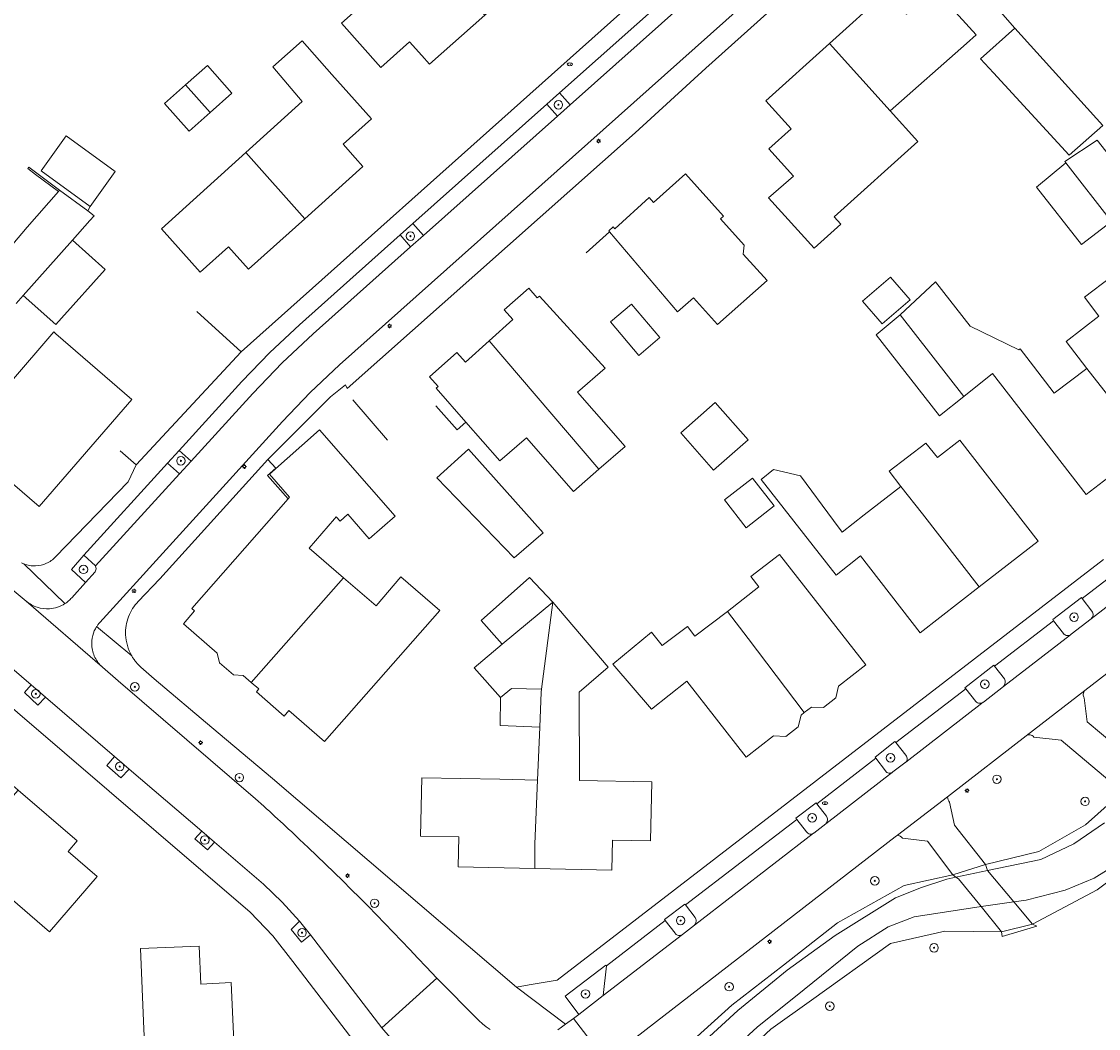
# Model space of a CAD drawing. Header units: metres. Extents: x 187916 to 189411, y 333285 to 334910.
# Tile 22 of 256: x 188505 to 188606, y 334046 to 334140. Entities that reach past the tile are written whole.
import ezdxf
from ezdxf.enums import TextEntityAlignment as Align

# ---------------------------------------------------------------- set-up
doc = ezdxf.new("R2010")
doc.units = ezdxf.units.M
for name, color, linetype, lineweight in [('B-WE-GR-BEPLANTING_CULTUUR_HEESTERS-GV', 253, 'Continuous', 15), ('B-WE-GR-BOOM-S', 253, 'Continuous', 15), ('B-WE-GR-HAAG-G', 253, 'GR-HAAG1-SO', 15), ('B-WE-IE-MEUBILAIR-S', 253, 'Continuous', 15), ('B-WE-IE-TERREINAFSCHEIDING_KUNSTMATIG_HEKWERK-G', 253, 'IE-TERREINAFSCHEIDING_KUNSTMATIG-SO', 15), ('B-WE-IE-TERREINAFSCHEIDING_KUNSTMATIG_MUUR-G', 253, 'IE-TERREINAFSCHEIDING_KUNSTMATIG-SO', 15), ('B-WE-IE-TERREINAFSCHEIDING_KUNSTMATIG_MUUR-GV', 253, 'Continuous', 15), ('B-WE-KW-KUNSTWERK_DEK-GV', 253, 'Continuous', 15), ('B-WE-OG-BEBOUWING-GV', 253, 'Continuous', 15), ('B-WE-OG-TERREIN_BEGROEID-GV', 253, 'Continuous', 15), ('B-WE-OG-TERREIN_ERF-GV', 253, 'Continuous', 15), ('B-WE-OG-TERREIN_OEVER-GV', 253, 'Continuous', 15), ('B-WE-OG-WATER_BEEK-GV', 253, 'Continuous', 15), ('B-WE-VH-GESLOTENVERHARDING_ASFALT-GV', 253, 'Continuous', 15), ('B-WE-VH-ONVERHARD_ZAND-GV', 253, 'Continuous', 15), ('B-WE-VH-OPENVERHARDING-GV', 253, 'Continuous', 15), ('B-WE-VH-OPENVERHARDING_BETONSTRAATSTEEN-GV', 253, 'Continuous', 15), ('B-WE-VH-OPENVERHARDING_TEGEL-GV', 253, 'Continuous', 15)]:
    doc.layers.add(name, color=color, linetype=linetype, lineweight=lineweight)
doc.styles.add('NLCS-ISO', font='NLCS-ISO.ttf')
doc.linetypes.add('GR-HAAG1-SO', pattern='A,6,[176,NLCS.SHX,S=0.125,R=0,X=0,Y=0],-2', length=8)
doc.linetypes.add('IE-TERREINAFSCHEIDING_KUNSTMATIG-SO', pattern='A,4,[82,NLCS.SHX,S=0.75,R=90,X=0,Y=0],4,-2', length=10)

# ---------------------------------------------------------------- blocks, each defined once
blk = doc.blocks.new('SIE-MEUBILAIR_PAAL_LICHTMAST-SO')
for points in [[(-0.62, 0), (-1, 0)], [(-0.71, 0.71), (-0.44, 0.44)], [(0, 1), (0, 0.62)], [(0.44, 0.44), (0.71, 0.71)], [(1, 0), (0.62, 0)], [(-0.71, -0.71), (-0.44, -0.44)], [(0, -0.62), (0, -1)], [(0.44, -0.44), (0.71, -0.71)]]:
    blk.add_lwpolyline(points)
blk.add_circle((0, 0), 0.5)
blk = doc.blocks.new('SIE-MEUBILAIR_PUT_BRANDKRAAN-SO')
blk.add_ellipse((0, 0), major_axis=(1.25, 0), ratio=0.54)
at = {"style": 'NLCS-ISO'}
blk.add_text('bk', height=0.75, dxfattribs=at).set_placement((0.03, 0), align=Align.MIDDLE_CENTER)
blk = doc.blocks.new('SGR-BOOM_GBKN-SO')
at = {"linetype": 'ByBlock', "lineweight": 18}
h = blk.add_hatch(color=0, dxfattribs=at)
h.dxf.hatch_style = 1
edge = h.paths.add_edge_path()
edge.add_arc((0, 0), 0.25, 0, 360)
at = {"color": 0, "linetype": 'ByBlock', "lineweight": 18}
for radius in [2, 0.25]:
    blk.add_circle((0, 0), radius, dxfattribs=at)
at = {"color": 0, "linetype": 'ByBlock', "lineweight": 18, "style": 'NLCS-ISO'}
blk.add_attdef('SOORT', (2.5, 0), '', height=1.5, dxfattribs=at)
blk = doc.blocks.new('DTM')
at = {"layer": 'B-WE-GR-BEPLANTING_CULTUUR_HEESTERS-GV', "ltscale": 0.2, "flags": 128}
for points in [[(188604.139, 334085.912), (188604.066, 334086.007), (188601.382, 334083.934), (188601.46, 334083.833), (188602.389, 334082.623)], [(188605.057, 334084.719), (188604.139, 334085.912)], [(188603.045, 334082.512), (188603.059, 334082.521), (188603.072, 334082.531), (188603.085, 334082.541), (188603.097, 334082.552), (188604.979, 334084.021)], [(188596.831, 334078.376), (188595.903, 334079.556), (188595.827, 334079.652), (188593.132, 334077.534), (188593.214, 334077.43)], [(188593.214, 334077.43), (188594.145, 334076.258)], [(188594.827, 334076.173), (188594.835, 334076.178), (188594.842, 334076.184), (188594.85, 334076.19), (188594.857, 334076.196), (188596.738, 334077.663)], [(188587.572, 334071.203), (188586.637, 334072.384), (188586.55, 334072.495), (188584.686, 334071.023), (188584.761, 334070.927), (188585.653, 334069.725)], [(188586.324, 334069.608), (188586.332, 334069.614), (188586.34, 334069.62), (188586.347, 334069.626), (188586.355, 334069.632), (188587.487, 334070.491)], [(188579.221, 334066.652), (188579.151, 334066.743), (188577.244, 334065.283), (188577.324, 334065.179), (188578.246, 334064.009)], [(188580.124, 334065.489), (188579.221, 334066.652)], [(188578.561, 334063.799), (188578.633, 334063.793), (188578.705, 334063.798), (188578.776, 334063.815), (188578.842, 334063.842), (188578.904, 334063.88), (188578.91, 334063.884), (188578.915, 334063.888), (188578.921, 334063.893), (188578.926, 334063.897), (188580.05, 334064.773)]]:
    blk.add_lwpolyline(points, dxfattribs=at)
for points in [[(188604.979, 334084.021, 0.1927016), (188605.159, 334084.354)], [(188605.159, 334084.354, 0.196466), (188605.057, 334084.719)], [(188602.389, 334082.623, 0.2061965), (188602.728, 334082.433)], [(188602.728, 334082.433, 0.1729793), (188603.045, 334082.512)], [(188596.909, 334078.003, 0.171376), (188596.831, 334078.376)], [(188596.738, 334077.663, 0.1668592), (188596.909, 334078.003)], [(188594.145, 334076.258, 0.1979068), (188594.488, 334076.08)], [(188594.488, 334076.08, 0.1801409), (188594.827, 334076.173)], [(188587.708, 334070.826, 0.2391786), (188587.572, 334071.203)], [(188587.487, 334070.491, 0.0361998), (188587.538, 334070.525)], [(188587.538, 334070.525, 0.0358654), (188587.583, 334070.565)], [(188587.583, 334070.565, 0.1653574), (188587.708, 334070.826)], [(188585.653, 334069.725, 0.2099344), (188585.984, 334069.524)], [(188585.984, 334069.524, 0.1883643), (188586.324, 334069.608)], [(188580.05, 334064.773, 0.1678542), (188580.212, 334065.118)], [(188580.212, 334065.118, 0.1672938), (188580.124, 334065.489)], [(188578.246, 334064.009, 0.2153847), (188578.561, 334063.799)]]:
    blk.add_lwpolyline(points, format="xyb", dxfattribs=at)
for points in [[(188566.87, 334057.151), (188566.825, 334057.211), (188564.921, 334055.775), (188564.984, 334055.691), (188565.898, 334054.493), (188565.949, 334054.434), (188566.008, 334054.383), (188566.074, 334054.342), (188566.145, 334054.31), (188566.22, 334054.29), (188566.297, 334054.282), (188566.375, 334054.285), (188566.451, 334054.3), (188566.525, 334054.326), (188566.593, 334054.363), (188567.723, 334055.254), (188567.771, 334055.313), (188567.81, 334055.378), (188567.842, 334055.447), (188567.863, 334055.52), (188567.876, 334055.595), (188567.879, 334055.671), (188567.873, 334055.747), (188567.857, 334055.821), (188567.831, 334055.893), (188567.797, 334055.961)], [(188559.454, 334051.429), (188559.401, 334051.498), (188555.567, 334048.583), (188556.86, 334046.872), (188559.149, 334048.631)]]:
    blk.add_lwpolyline(points, close=True, dxfattribs=at)
at = {"layer": 'B-WE-GR-HAAG-G', "ltscale": 0.2, "flags": 128}
for points in [[(188597.81, 334139.468), (188586.884, 334151.929)], [(188515.289, 334098.463), (188514.537, 334096.867), (188507.704, 334089.815)], [(188517.499, 334087.761), (188515.482, 334085.645)], [(188522.381, 334073.805), (188516.975, 334078.36)], [(188573.33, 334064.333), (188554.817, 334050.085), (188552.211, 334049.637)]]:
    blk.add_lwpolyline(points, dxfattribs=at)
for points in [[(188507.704, 334089.815, -0.0952795), (188506.853, 334089.218)], [(188504.74, 334089.156, -0.0201875), (188504.519, 334089.252)], [(188505.282, 334089.011, -0.0501734), (188504.74, 334089.156)], [(188505.842, 334088.978, -0.0518163), (188505.282, 334089.011)], [(188506.853, 334089.218, -0.0950023), (188505.842, 334088.978)], [(188515.482, 334085.645, 0.1006799), (188514.57, 334084.2)], [(188514.57, 334084.2, 0.1006939), (188514.294, 334082.513)], [(188514.294, 334082.513, 0.0617125), (188514.459, 334081.49)], [(188514.459, 334081.49, 0.0596737), (188514.864, 334080.536)], [(188514.864, 334080.536, 0.02116), (188515.046, 334080.248)], [(188515.046, 334080.248, 0.0228852), (188515.25, 334079.975)], [(188515.25, 334079.975, 0.0187671), (188515.475, 334079.719)], [(188515.475, 334079.719, 0.0207412), (188515.72, 334079.482)]]:
    blk.add_lwpolyline(points, format="xyb", dxfattribs=at)
at = {"layer": 'B-WE-IE-TERREINAFSCHEIDING_KUNSTMATIG_HEKWERK-G', "ltscale": 0.2, "flags": 128}
for points in [[(188525.137, 334109.069), (188520.97, 334112.853)], [(188515.289, 334098.463), (188525.137, 334109.069)], [(188513.798, 334099.79), (188515.289, 334098.463)]]:
    blk.add_lwpolyline(points, dxfattribs=at)
at = {"layer": 'B-WE-IE-TERREINAFSCHEIDING_KUNSTMATIG_MUUR-G', "ltscale": 0.2, "flags": 128}
for points in [[(188510.743, 334122.306), (188510.967, 334122.714)], [(188559.74, 334120.342), (188557.561, 334118.375)], [(188538.899, 334100.783), (188535.621, 334104.558)], [(188546.252, 334102.476), (188545.42, 334101.743), (188543.436, 334103.992)], [(188529.548, 334095.271), (188527.635, 334097.468), (188528.416, 334098.165), (188527.64, 334098.976)]]:
    blk.add_lwpolyline(points, dxfattribs=at)
at = {"layer": 'B-WE-IE-TERREINAFSCHEIDING_KUNSTMATIG_MUUR-GV', "ltscale": 0.2, "flags": 128}
blk.add_lwpolyline([(188505.215, 334126.407), (188505.113, 334126.271), (188505.833, 334125.734), (188507.982, 334124.133), (188508.094, 334124.262)], close=True, dxfattribs=at)
at = {"layer": 'B-WE-KW-KUNSTWERK_DEK-GV', "ltscale": 0.2, "flags": 128}
blk.add_lwpolyline([(188594.641, 334056.99), (188596.565, 334054.629), (188596.634, 334054.179), (188599.883, 334055.144), (188599.484, 334055.326), (188597.725, 334057.43), (188595.26, 334060.38), (188595.06, 334060.954), (188591.989, 334059.969), (188592.281, 334059.762), (188592.519, 334059.594)], close=True, dxfattribs=at)
at = {"layer": 'B-WE-OG-BEBOUWING-GV', "ltscale": 0.2, "flags": 128}
for points in [[(188548.033, 334140.691), (188542.494, 334146.97), (188534.581, 334139.921), (188538.272, 334135.779), (188540.959, 334138.174), (188542.104, 334136.89), (188542.836, 334136.069)], [(188580.402, 334138.027), (188586.12, 334131.683), (188593.273, 334138.026), (188594.179, 334138.83), (188590.276, 334143.159), (188587.639, 334140.781), (188585.764, 334142.861)], [(188597.81, 334139.468), (188594.597, 334136.583), (188595.817, 334135.254), (188602.906, 334127.527), (188606.073, 334130.314)], [(188531.123, 334121.571), (188536.586, 334126.458), (188535.865, 334127.271), (188534.715, 334128.568), (188537.386, 334130.937), (188533.679, 334135.116), (188530.886, 334138.265), (188528.115, 334135.836), (188530.878, 334132.583), (188525.581, 334127.793)], [(188580.402, 334138.027), (188574.423, 334132.636), (188576.8, 334129.999), (188574.721, 334128.125), (188577.022, 334125.573), (188574.692, 334123.535), (188578.971, 334118.801), (188581.468, 334121.051), (188580.837, 334121.752), (188588.691, 334128.831), (188586.12, 334131.683)], [(188519.93, 334134.139), (188522.24, 334131.545), (188524.285, 334133.342), (188521.978, 334135.938)], [(188522.24, 334131.545), (188519.93, 334134.139), (188517.949, 334132.398), (188520.257, 334129.802)], [(188513.309, 334125.987), (188508.712, 334129.343), (188506.37, 334126.07), (188510.967, 334122.714)], [(188602.603, 334126.82), (188606.907, 334121.298), (188608.514, 334119.236), (188611.38, 334121.548), (188605.554, 334128.935), (188602.506, 334126.944)], [(188525.581, 334127.793), (188517.659, 334120.629), (188521.296, 334116.563), (188523.957, 334118.943), (188525.837, 334116.842), (188531.123, 334121.571)], [(188602.603, 334126.82), (188599.864, 334124.538), (188604.084, 334119.136), (188606.907, 334121.298)], [(188567.62, 334114.137), (188569.883, 334111.625), (188574.541, 334115.764), (188572.291, 334118.251), (188572.394, 334119.093), (188570.156, 334121.56), (188570.453, 334121.821), (188566.887, 334125.792), (188563.885, 334123.096), (188563.471, 334123.557), (188560.246, 334120.631), (188560.086, 334120.814), (188559.675, 334120.418), (188559.74, 334120.342), (188566.135, 334112.82)], [(188509.309, 334119.542), (188504.665, 334114.357), (188507.725, 334111.628), (188508.263, 334112.229), (188512.369, 334116.813)], [(188583.521, 334113.839), (188585.35, 334111.704), (188587.968, 334113.948), (188586.14, 334116.082)], [(188587.056, 334112.532), (188593.038, 334104.888), (188595.723, 334107.031), (188604.526, 334095.677), (188606.947, 334097.554), (188607.383, 334097.037), (188610.739, 334099.645), (188604.573, 334107.515), (188601.514, 334105.182), (188599.575, 334107.713), (188598.324, 334109.346), (188598.199, 334109.251), (188593.624, 334111.485), (188590.364, 334115.659)], [(188604.573, 334107.515), (188610.739, 334099.645), (188613.805, 334102.027), (188613.455, 334102.477), (188615.885, 334104.353), (188606.83, 334116.084), (188604.353, 334114.191), (188605.719, 334112.407), (188602.64, 334110.05)], [(188548.441, 334110.095), (188558.753, 334098.058), (188561.203, 334100.193), (188556.739, 334105.275), (188559.336, 334107.542), (188553.158, 334114.31), (188552.963, 334114.132), (188552.158, 334115.057), (188549.865, 334113.005), (188550.679, 334112.093)], [(188564.48, 334110.408), (188561.823, 334113.561), (188559.845, 334111.894), (188562.502, 334108.741)], [(188587.056, 334112.532), (188584.785, 334110.658), (188590.742, 334103.055), (188593.038, 334104.888)], [(188507.361, 334110.727), (188503.569, 334106.316), (188502.427, 334107.371), (188500.146, 334104.717), (188501.313, 334103.713), (188498.849, 334100.846), (188506.183, 334094.543), (188514.873, 334104.594), (188507.743, 334110.759), (188507.54, 334110.935)], [(188546.203, 334108.097), (188545.394, 334109.004), (188542.848, 334106.726), (188543.651, 334105.818), (188543.462, 334105.652), (188546.252, 334102.476), (188549.453, 334098.832), (188551.934, 334100.999), (188556.348, 334095.962), (188558.753, 334098.058), (188548.441, 334110.095)], [(188566.435, 334101.457), (188569.519, 334097.948), (188572.762, 334100.798), (188569.678, 334104.307)], [(188526.097, 334078.027), (188534.761, 334087.87), (188531.544, 334090.644), (188533.922, 334093.392), (188534.083, 334093.585), (188534.432, 334093.188), (188535.155, 334093.822), (188537.181, 334091.514), (188539.614, 334093.648), (188532.52, 334101.735), (188527.795, 334097.59), (188529.689, 334095.431), (188529.548, 334095.271), (188520.528, 334084.981), (188520.771, 334084.758), (188519.723, 334083.549), (188522.906, 334080.787), (188523.12, 334079.887), (188524.437, 334078.757), (188525.347, 334078.674)], [(188589.458, 334100.493), (188586.007, 334097.875), (188587.12, 334096.445), (188589.132, 334093.859), (188594.468, 334087.002), (188600.002, 334091.293), (188592.645, 334100.78), (188590.536, 334099.15)], [(188543.541, 334097.241), (188550.788, 334089.721), (188553.502, 334092.094), (188546.515, 334099.95)], [(188581.59, 334092.151), (188580.794, 334093.224), (188577.681, 334097.421), (188575.155, 334098.025), (188573.996, 334097.095), (188581.026, 334088.111), (188583.314, 334089.928), (188588.92, 334082.699), (188594.468, 334087.002), (188589.132, 334093.859), (188587.12, 334096.445), (188583.67, 334093.766)], [(188572.575, 334092.562), (188575.216, 334094.622), (188573.186, 334097.224), (188570.545, 334095.163)], [(188578.04, 334075.205), (188578.709, 334075.729), (188579.832, 334075.693), (188581.011, 334076.592), (188581.266, 334077.674), (188583.824, 334079.681), (188575.697, 334090.041), (188573.019, 334087.985), (188573.784, 334086.996), (188570.825, 334084.707), (188572.755, 334082.165)], [(188526.097, 334078.027), (188526.795, 334077.426), (188526.579, 334077.145), (188529.182, 334074.877), (188529.634, 334075.416), (188532.972, 334072.479), (188543.811, 334084.798), (188540.151, 334087.947), (188537.814, 334085.238), (188534.761, 334087.87)], [(188549.668, 334081.614), (188554.418, 334085.566), (188552.214, 334087.879), (188547.682, 334083.843)], [(188549.502, 334076.624), (188550.554, 334077.451), (188553.357, 334077.406), (188554.418, 334085.566), (188549.668, 334081.614), (188547.023, 334079.413)], [(188552.738, 334060.565), (188559.969, 334060.419), (188560.025, 334063.237), (188563.603, 334063.166), (188563.713, 334068.716), (188556.93, 334068.825), (188556.887, 334077.117), (188559.623, 334079.462), (188554.418, 334085.566), (188553.357, 334077.406), (188553.318, 334077.107), (188553.186, 334073.839), (188552.986, 334068.875), (188552.744, 334062.878)], [(188567.762, 334082.381), (188567.054, 334083.298), (188564.696, 334081.493), (188563.684, 334082.745), (188560.069, 334079.763), (188563.701, 334075.537), (188567.019, 334078.147), (188572.58, 334071.014), (188575.147, 334073.015), (188576.305, 334072.973), (188577.466, 334073.874), (188577.73, 334074.962), (188578.04, 334075.205), (188572.755, 334082.165), (188570.825, 334084.707)], [(188553.357, 334077.406), (188550.554, 334077.451), (188549.502, 334076.624), (188549.478, 334073.989), (188553.186, 334073.839), (188553.318, 334077.107)], [(188545.523, 334060.711), (188552.738, 334060.565), (188552.744, 334062.878), (188552.986, 334068.875), (188549.431, 334068.947), (188542.111, 334069.065), (188542.001, 334063.602), (188545.58, 334063.53)], [(188504.198, 334067.927), (188498.786, 334061.809), (188507.155, 334054.627), (188511.625, 334059.823), (188508.896, 334062.171), (188509.743, 334063.157)], [(188516.136, 334042.655), (188524.507, 334042.945), (188524.196, 334049.852), (188521.371, 334049.703), (188521.218, 334053.29), (188515.693, 334053.054), (188516.015, 334045.494), (188516.119, 334043.044)]]:
    blk.add_lwpolyline(points, close=True, dxfattribs=at)
blk.add_lwpolyline([(188504.001, 334113.616), (188504.665, 334114.357), (188509.309, 334119.542), (188510.947, 334121.396), (188511.341, 334121.843), (188510.743, 334122.306), (188508.094, 334124.262), (188507.982, 334124.133), (188505.059, 334120.766), (188501.469, 334116.568)], dxfattribs=at)
at = {"layer": 'B-WE-OG-TERREIN_BEGROEID-GV', "ltscale": 0.2, "flags": 128}
for points in [[(188604.334, 334076.582), (188604.605, 334074.349), (188609.985, 334069.84), (188610.423, 334069.222), (188614.644, 334073.676), (188618.675, 334078.52), (188622.633, 334084.19), (188622.175, 334084.322), (188622.322, 334084.487), (188620.057, 334086.598), (188617.775, 334086.979)], [(188617.084, 334087.066), (188604.397, 334077.283)], [(188598.882, 334073.02), (188591.77, 334067.501), (188591.768, 334067.499), (188591.48, 334067.28)], [(188591.691, 334066.791), (188592.134, 334064.633), (188595.06, 334060.954), (188600.078, 334062.153), (188604.448, 334064.672), (188607.919, 334067.756), (188602.166, 334072.617), (188599.584, 334072.9)], [(188586.794, 334063.709), (188586.565, 334063.534), (188586.561, 334063.531), (188559.596, 334042.67), (188560.708, 334041.297), (188556.171, 334037.794), (188556.453, 334037.763), (188556.496, 334036.803), (188556.831, 334035.903), (188558.007, 334036.257), (188559.201, 334036.865), (188571.235, 334047.733), (188576.076, 334051.503), (188581.161, 334055.463), (188587.433, 334058.975), (188591.989, 334059.969), (188589.617, 334063.149), (188587.254, 334063.401)]]:
    blk.add_lwpolyline(points, dxfattribs=at)
for points in [[(188604.397, 334077.283, 0.0860935), (188604.288, 334077.127)], [(188604.239, 334076.944, 0.0844987), (188604.255, 334076.755)], [(188604.288, 334077.127, 0.0833122), (188604.239, 334076.944)], [(188604.255, 334076.755, 0.0870335), (188604.334, 334076.582)], [(188599.061, 334073.106, 0.1013264), (188598.882, 334073.02)], [(188599.259, 334073.113, 0.1059297), (188599.061, 334073.106)], [(188599.444, 334073.04, 0.1017854), (188599.259, 334073.113)], [(188599.584, 334072.9, 0.1), (188599.444, 334073.04)], [(188591.48, 334067.28, 0.1183554), (188591.691, 334066.791)], [(188587.254, 334063.401, 0.2034044), (188586.794, 334063.709)]]:
    blk.add_lwpolyline(points, format="xyb", dxfattribs=at)
at = {"layer": 'B-WE-OG-TERREIN_ERF-GV', "ltscale": 0.2, "flags": 128}
for points in [[(188507.704, 334089.815), (188514.537, 334096.867), (188515.289, 334098.463), (188525.137, 334109.069), (188585.212, 334162.68), (188585.038, 334162.872), (188589.625, 334167.723), (188592.838, 334171.417), (188595.877, 334175.257), (188598.488, 334179.07), (188600.878, 334183.027), (188602.935, 334186.879), (188604.784, 334190.836), (188607.587, 334197.614)], [(188515.72, 334079.482), (188516.975, 334078.36), (188522.381, 334073.805), (188528.084, 334069.001), (188551.018, 334049.432), (188552.211, 334049.637), (188554.817, 334050.085), (188573.33, 334064.333), (188606.133, 334089.579)], [(188586.884, 334151.929), (188568.802, 334135.717), (188562.153, 334129.641), (188535.118, 334105.626), (188534.932, 334105.981), (188533.529, 334104.84), (188527.64, 334098.976), (188517.499, 334087.761), (188515.482, 334085.645)], [(188501.469, 334116.568), (188505.059, 334120.766), (188507.982, 334124.133), (188505.833, 334125.734), (188505.113, 334126.271), (188505.215, 334126.407), (188508.094, 334124.262), (188510.743, 334122.306), (188511.341, 334121.843), (188510.947, 334121.396), (188509.309, 334119.542), (188512.369, 334116.813), (188508.263, 334112.229), (188507.725, 334111.628), (188504.665, 334114.357), (188504.001, 334113.616)], [(188500.685, 334008.36), (188504.568, 334011.117), (188509.961, 334015.206), (188510.024, 334015.078), (188522.713, 334024.958), (188522.812, 334024.796), (188536.152, 334035.497), (188537.443, 334038.189), (188536.86, 334042.9), (188530.008, 334051.822), (188528.109, 334054.246), (188525.979, 334056.47), (188460.196, 334112.883), (188446.727, 334124.438), (188433.144, 334105.055), (188427.8, 334097.425), (188423.397, 334091.02), (188394.126, 334048.01), (188386.992, 334037.507), (188380.938, 334028.45), (188369.74, 334011.935)], [(188612.799, 334064.01), (188605.551, 334058.554), (188599.484, 334055.326), (188596.565, 334054.629), (188591.226, 334054.682), (188586.149, 334053.518), (188578.718, 334048.221), (188574.889, 334045.491), (188560.422, 334032.001), (188560.127, 334031.498), (188560.153, 334030.887), (188561.607, 334029.597), (188561.957, 334029.987), (188571.619, 334022.447), (188611.494, 333990.007)], [(188516.015, 334045.494), (188515.693, 334053.054), (188521.218, 334053.29), (188521.371, 334049.703), (188524.196, 334049.852), (188524.507, 334042.945)]]:
    blk.add_lwpolyline(points, dxfattribs=at)
for points in [[(188542.494, 334146.97), (188550.761, 334154.334), (188554.455, 334150.114), (188553.154, 334148.975), (188551.749, 334147.771), (188552.697, 334146.688), (188553.606, 334145.649), (188548.033, 334140.691), (188542.836, 334136.069), (188542.104, 334136.89), (188540.959, 334138.174), (188538.272, 334135.779), (188534.581, 334139.921)], [(188588.691, 334128.831), (188580.837, 334121.752), (188581.468, 334121.051), (188578.971, 334118.801), (188574.692, 334123.535), (188577.022, 334125.573), (188574.721, 334128.125), (188576.8, 334129.999), (188574.423, 334132.636), (188580.402, 334138.027), (188585.764, 334142.861), (188587.639, 334140.781), (188590.276, 334143.159), (188594.179, 334138.83), (188593.273, 334138.026), (188586.12, 334131.683)], [(188594.597, 334136.583), (188597.81, 334139.468), (188606.073, 334130.314), (188602.906, 334127.527), (188595.817, 334135.254)], [(188525.581, 334127.793), (188530.878, 334132.583), (188528.115, 334135.836), (188530.886, 334138.265), (188533.679, 334135.116), (188537.386, 334130.937), (188534.715, 334128.568), (188535.865, 334127.271), (188536.586, 334126.458), (188531.123, 334121.571), (188525.837, 334116.842), (188523.957, 334118.943), (188521.296, 334116.563), (188517.659, 334120.629)], [(188519.93, 334134.139), (188521.978, 334135.938), (188524.285, 334133.342), (188522.24, 334131.545), (188520.257, 334129.802), (188517.949, 334132.398)], [(188506.37, 334126.07), (188508.712, 334129.343), (188513.309, 334125.987), (188510.967, 334122.714)], [(188602.603, 334126.82), (188602.506, 334126.944), (188605.554, 334128.935), (188611.38, 334121.548), (188608.514, 334119.236), (188606.907, 334121.298), (188604.084, 334119.136), (188599.864, 334124.538)], [(188559.74, 334120.342), (188559.675, 334120.418), (188560.086, 334120.814), (188560.246, 334120.631), (188563.471, 334123.557), (188563.885, 334123.096), (188566.887, 334125.792), (188570.453, 334121.821), (188570.156, 334121.56), (188572.394, 334119.093), (188572.291, 334118.251), (188574.541, 334115.764), (188569.883, 334111.625), (188567.62, 334114.137), (188566.135, 334112.82)], [(188583.521, 334113.839), (188586.14, 334116.082), (188587.968, 334113.948), (188585.35, 334111.704)], [(188593.038, 334104.888), (188590.742, 334103.055), (188584.785, 334110.658), (188587.056, 334112.532), (188590.364, 334115.659), (188593.624, 334111.485), (188598.199, 334109.251), (188598.324, 334109.346), (188599.575, 334107.713), (188601.514, 334105.182), (188604.573, 334107.515), (188602.64, 334110.05), (188605.719, 334112.407), (188604.353, 334114.191), (188606.83, 334116.084), (188615.885, 334104.353), (188613.455, 334102.477), (188613.805, 334102.027), (188610.739, 334099.645), (188607.383, 334097.037), (188606.947, 334097.554), (188604.526, 334095.677), (188595.723, 334107.031)], [(188545.394, 334109.004), (188546.203, 334108.097), (188548.441, 334110.095), (188550.679, 334112.093), (188549.865, 334113.005), (188552.158, 334115.057), (188552.963, 334114.132), (188553.158, 334114.31), (188559.336, 334107.542), (188556.739, 334105.275), (188561.203, 334100.193), (188558.753, 334098.058), (188556.348, 334095.962), (188551.934, 334100.999), (188549.453, 334098.832), (188546.252, 334102.476), (188543.462, 334105.652), (188543.651, 334105.818), (188542.848, 334106.726)], [(188564.48, 334110.408), (188562.502, 334108.741), (188559.845, 334111.894), (188561.823, 334113.561)], [(188514.873, 334104.594), (188506.183, 334094.543), (188498.849, 334100.846), (188501.313, 334103.713), (188500.146, 334104.717), (188502.427, 334107.371), (188503.569, 334106.316), (188507.361, 334110.727), (188507.54, 334110.935), (188507.743, 334110.759)], [(188572.762, 334100.798), (188569.519, 334097.948), (188566.435, 334101.457), (188569.678, 334104.307)], [(188534.761, 334087.87), (188537.814, 334085.238), (188540.151, 334087.947), (188543.811, 334084.798), (188532.972, 334072.479), (188529.634, 334075.416), (188529.182, 334074.877), (188526.579, 334077.145), (188526.795, 334077.426), (188526.097, 334078.027), (188525.347, 334078.674), (188524.437, 334078.757), (188523.12, 334079.887), (188522.906, 334080.787), (188519.723, 334083.549), (188520.771, 334084.758), (188520.528, 334084.981), (188529.548, 334095.271), (188529.689, 334095.431), (188527.795, 334097.59), (188532.52, 334101.735), (188539.614, 334093.648), (188537.181, 334091.514), (188535.155, 334093.822), (188534.432, 334093.188), (188534.083, 334093.585), (188533.922, 334093.392), (188531.544, 334090.644)], [(188594.468, 334087.002), (188588.92, 334082.699), (188583.314, 334089.928), (188581.026, 334088.111), (188573.996, 334097.095), (188575.155, 334098.025), (188577.681, 334097.421), (188580.794, 334093.224), (188581.59, 334092.151), (188583.67, 334093.766), (188587.12, 334096.445), (188586.007, 334097.875), (188589.458, 334100.493), (188590.536, 334099.15), (188592.645, 334100.78), (188600.002, 334091.293)], [(188553.502, 334092.094), (188550.788, 334089.721), (188543.541, 334097.241), (188546.515, 334099.95)], [(188573.186, 334097.224), (188575.216, 334094.622), (188572.575, 334092.562), (188570.545, 334095.163)], [(188570.825, 334084.707), (188573.784, 334086.996), (188573.019, 334087.985), (188575.697, 334090.041), (188583.824, 334079.681), (188581.266, 334077.674), (188581.011, 334076.592), (188579.832, 334075.693), (188578.709, 334075.729), (188578.04, 334075.205), (188577.73, 334074.962), (188577.466, 334073.874), (188576.305, 334072.973), (188575.147, 334073.015), (188572.58, 334071.014), (188567.019, 334078.147), (188563.701, 334075.537), (188560.069, 334079.763), (188563.684, 334082.745), (188564.696, 334081.493), (188567.054, 334083.298), (188567.762, 334082.381)], [(188549.668, 334081.614), (188547.682, 334083.843), (188552.214, 334087.879), (188554.418, 334085.566), (188559.623, 334079.462), (188556.887, 334077.117), (188556.93, 334068.825), (188563.713, 334068.716), (188563.603, 334063.166), (188560.025, 334063.237), (188559.969, 334060.419), (188552.738, 334060.565), (188545.523, 334060.711), (188545.58, 334063.53), (188542.001, 334063.602), (188542.111, 334069.065), (188549.431, 334068.947), (188552.986, 334068.875), (188553.186, 334073.839), (188549.478, 334073.989), (188549.502, 334076.624), (188547.023, 334079.413)], [(188504.198, 334067.927), (188509.743, 334063.157), (188508.896, 334062.171), (188511.625, 334059.823), (188507.155, 334054.627), (188498.786, 334061.809), (188490.794, 334068.668), (188491.076, 334068.998), (188494.34, 334072.814), (188495.269, 334073.9), (188497.998, 334071.566), (188498.828, 334072.546)]]:
    blk.add_lwpolyline(points, close=True, dxfattribs=at)
for points in [[(188506.853, 334089.218, 0.0952795), (188507.704, 334089.815)], [(188504.519, 334089.252, 0.0201875), (188504.74, 334089.156)], [(188504.74, 334089.156, 0.0501734), (188505.282, 334089.011)], [(188505.282, 334089.011, 0.0518163), (188505.842, 334088.978)], [(188505.842, 334088.978, 0.0950023), (188506.853, 334089.218)], [(188515.482, 334085.645, 0.1006799), (188514.57, 334084.2)], [(188514.57, 334084.2, 0.1006939), (188514.294, 334082.513)], [(188514.294, 334082.513, 0.0617125), (188514.459, 334081.49)], [(188514.459, 334081.49, 0.0596737), (188514.864, 334080.536)], [(188514.864, 334080.536, 0.02116), (188515.046, 334080.248)], [(188515.046, 334080.248, 0.0228852), (188515.25, 334079.975)], [(188515.25, 334079.975, 0.0187671), (188515.475, 334079.719)], [(188515.475, 334079.719, 0.0207412), (188515.72, 334079.482)]]:
    blk.add_lwpolyline(points, format="xyb", dxfattribs=at)
at = {"layer": 'B-WE-OG-TERREIN_OEVER-GV', "ltscale": 0.2, "flags": 128}
for points in [[(188607.919, 334067.756), (188604.448, 334064.672), (188600.078, 334062.153), (188595.06, 334060.954), (188591.989, 334059.969), (188587.433, 334058.975), (188581.161, 334055.463), (188576.076, 334051.503), (188571.235, 334047.733), (188559.201, 334036.865)], [(188560.728, 334037.052), (188571.786, 334047.236), (188576.444, 334051.03), (188580.943, 334054.284), (188586.62, 334057.821), (188589.05, 334058.776), (188591.426, 334059.579), (188592.281, 334059.762), (188595.26, 334060.38), (188600.249, 334061.423), (188603.36, 334062.869), (188606.236, 334064.853)], [(188608.477, 334061.658), (188605.253, 334059.652), (188602.538, 334058.541), (188598.887, 334057.596), (188597.725, 334057.43), (188594.641, 334056.99), (188588.357, 334056.029), (188585.931, 334055.1), (188583.068, 334053.29), (188578.012, 334049.212), (188573.62, 334045.67), (188559.156, 334032.393)], [(188574.889, 334045.491), (188578.718, 334048.221), (188586.149, 334053.518), (188591.226, 334054.682), (188596.565, 334054.629), (188599.484, 334055.326), (188605.551, 334058.554), (188612.799, 334064.01)]]:
    blk.add_lwpolyline(points, dxfattribs=at)
at = {"layer": 'B-WE-OG-WATER_BEEK-GV', "ltscale": 0.2, "flags": 128}
for points in [[(188606.236, 334064.853), (188603.36, 334062.869), (188600.249, 334061.423), (188595.26, 334060.38), (188592.281, 334059.762), (188591.426, 334059.579), (188589.05, 334058.776), (188586.62, 334057.821), (188580.943, 334054.284), (188576.444, 334051.03), (188571.786, 334047.236), (188560.728, 334037.052)], [(188559.156, 334032.393), (188573.62, 334045.67), (188578.012, 334049.212), (188583.068, 334053.29), (188585.931, 334055.1), (188588.357, 334056.029), (188594.641, 334056.99), (188597.725, 334057.43), (188598.887, 334057.596), (188602.538, 334058.541), (188605.253, 334059.652), (188608.477, 334061.658)]]:
    blk.add_lwpolyline(points, dxfattribs=at)
at = {"layer": 'B-WE-VH-GESLOTENVERHARDING_ASFALT-GV', "ltscale": 0.2, "flags": 128}
for points in [[(188566.91, 334141.93), (188556.062, 334132.273), (188554.86, 334131.204), (188542.271, 334120.001), (188541.065, 334118.932), (188531.908, 334110.764), (188529.008, 334108.037), (188526.247, 334105.17), (188520.436, 334098.805), (188519.34, 334097.61), (188511.48, 334088.976), (188511.543, 334088.685), (188511.422, 334088.413), (188510.529, 334087.419), (188509.234, 334085.977)], [(188511.871, 334083.67), (188529.019, 334102.532), (188531.633, 334105.264), (188534.387, 334107.856), (188586.808, 334154.576), (188592.051, 334159.602), (188593.53, 334161.15)], [(188566.593, 334054.363), (188559.149, 334048.631), (188556.86, 334046.872), (188556.369, 334046.498), (188559.391, 334042.533), (188559.596, 334042.67), (188586.561, 334063.531), (188586.565, 334063.534), (188586.794, 334063.709), (188591.48, 334067.28), (188591.768, 334067.499), (188591.77, 334067.501), (188598.882, 334073.02), (188604.397, 334077.283), (188617.084, 334087.066)], [(188616.916, 334093.222), (188604.979, 334084.021), (188603.097, 334082.552), (188603.085, 334082.541), (188603.072, 334082.531), (188603.059, 334082.521), (188603.045, 334082.512), (188596.738, 334077.663), (188594.857, 334076.196), (188594.85, 334076.19), (188594.842, 334076.184), (188594.835, 334076.178), (188594.827, 334076.173), (188587.583, 334070.565)], [(188500.161, 334082.315), (188505.432, 334077.795), (188506.777, 334076.642), (188513.25, 334071.09), (188514.633, 334069.904), (188521.445, 334064.062), (188522.643, 334063.035), (188527.24, 334059.092), (188528.985, 334057.403), (188530.622, 334055.61), (188531.661, 334054.332), (188538.363, 334045.608), (188543.536, 334050.283), (188542.524, 334051.333), (188541.756, 334052.155), (188540.984, 334052.974), (188540.208, 334053.79), (188539.429, 334054.602), (188538.647, 334055.411), (188537.861, 334056.216), (188537.072, 334057.018), (188536.279, 334057.816), (188535.482, 334058.611), (188534.682, 334059.402), (188533.879, 334060.19), (188533.072, 334060.974), (188532.261, 334061.755), (188531.447, 334062.532), (188530.63, 334063.305)], [(188526.493, 334067.119), (188513.581, 334078.188), (188512.126, 334079.454), (188504.956, 334085.657), (188502.135, 334087.983), (188461.675, 334122.597)], [(188504.956, 334085.657), (188512.126, 334079.454)], [(188511.574, 334083.28), (188511.608, 334083.331), (188511.642, 334083.382), (188511.678, 334083.432), (188511.715, 334083.481)], [(188587.487, 334070.491), (188586.355, 334069.632), (188586.347, 334069.626), (188586.34, 334069.62), (188586.332, 334069.614), (188586.324, 334069.608), (188580.05, 334064.773), (188578.926, 334063.897), (188578.921, 334063.893), (188578.915, 334063.888), (188578.91, 334063.884), (188578.904, 334063.88), (188567.723, 334055.254), (188566.593, 334054.363)]]:
    blk.add_lwpolyline(points, dxfattribs=at)
for points in [[(188505.99, 334085.095, -0.096569), (188504.956, 334085.657)], [(188508.59, 334085.432, -0.0600916), (188507.904, 334085.107)], [(188508.765, 334085.552, -0.0104387), (188508.59, 334085.432)], [(188508.931, 334085.683, -0.0169958), (188508.765, 334085.552)], [(188509.087, 334085.825, -0.0204052), (188508.931, 334085.683)], [(188509.234, 334085.977, -0.0167738), (188509.087, 334085.825)], [(188507.159, 334084.958, -0.0966398), (188505.99, 334085.095)], [(188507.904, 334085.107, -0.0604027), (188507.159, 334084.958)], [(188511.204, 334082.431, -0.0778407), (188511.574, 334083.28)], [(188511.715, 334083.481, -0.0229457), (188511.791, 334083.577)], [(188511.791, 334083.577, -0.0176759), (188511.871, 334083.67)], [(188511.115, 334081.509, -0.0790672), (188511.204, 334082.431)], [(188511.414, 334080.38, -0.0998855), (188511.115, 334081.509)], [(188512.126, 334079.454, -0.0828895), (188511.414, 334080.38)], [(188587.538, 334070.525, -0.0361998), (188587.487, 334070.491)], [(188587.583, 334070.565, -0.0358654), (188587.538, 334070.525)], [(188530.63, 334063.305, 0.0056656), (188526.493, 334067.119)]]:
    blk.add_lwpolyline(points, format="xyb", dxfattribs=at)
at = {"layer": 'B-WE-VH-ONVERHARD_ZAND-GV', "ltscale": 0.2, "flags": 128}
for points in [[(188556.062, 334132.273), (188555.04, 334133.376), (188553.853, 334132.319), (188554.86, 334131.204)], [(188540.084, 334120.064), (188541.065, 334118.932), (188542.271, 334120.001), (188541.274, 334121.121)], [(188520.436, 334098.805), (188519.317, 334099.8), (188518.229, 334098.611), (188519.34, 334097.61)], [(188511.48, 334088.976), (188510.382, 334089.986), (188509.217, 334088.645), (188510.529, 334087.419), (188511.422, 334088.413), (188511.543, 334088.685)], [(188505.432, 334077.795), (188504.796, 334077.076), (188506.062, 334075.906), (188506.777, 334076.642)], [(188513.25, 334071.09), (188512.523, 334070.234), (188513.837, 334069.068), (188514.633, 334069.904)], [(188521.445, 334064.062), (188520.789, 334063.349), (188521.984, 334062.334), (188522.643, 334063.035)], [(188530.622, 334055.61), (188529.839, 334054.831), (188530.816, 334053.667), (188531.661, 334054.332)]]:
    blk.add_lwpolyline(points, close=True, dxfattribs=at)
at = {"layer": 'B-WE-VH-OPENVERHARDING-GV', "ltscale": 0.2, "flags": 128}
blk.add_lwpolyline([(188599.484, 334055.326), (188597.725, 334057.43), (188595.26, 334060.38), (188595.06, 334060.954), (188591.989, 334059.969), (188592.281, 334059.762), (188592.519, 334059.594), (188594.641, 334056.99), (188596.565, 334054.629), (188596.634, 334054.179), (188599.883, 334055.144)], close=True, dxfattribs=at)
at = {"layer": 'B-WE-VH-OPENVERHARDING_BETONSTRAATSTEEN-GV', "ltscale": 0.2, "flags": 128}
for points in [[(188566.91, 334141.93), (188565.954, 334143.092), (188555.04, 334133.376), (188556.062, 334132.273)], [(188553.853, 334132.319), (188541.274, 334121.121), (188542.271, 334120.001), (188554.86, 334131.204)], [(188540.084, 334120.064), (188530.611, 334111.608), (188527.849, 334109.007), (188525.22, 334106.273), (188519.317, 334099.8), (188520.436, 334098.805), (188526.247, 334105.17), (188529.008, 334108.037), (188531.908, 334110.764), (188541.065, 334118.932)], [(188519.34, 334097.61), (188518.229, 334098.611), (188510.382, 334089.986), (188511.48, 334088.976)], [(188566.593, 334054.363), (188566.525, 334054.326), (188566.451, 334054.3), (188566.375, 334054.285), (188566.297, 334054.282), (188566.22, 334054.29), (188566.145, 334054.31), (188566.074, 334054.342), (188566.008, 334054.383), (188565.949, 334054.434), (188565.898, 334054.493), (188564.984, 334055.691), (188559.454, 334051.429), (188559.149, 334048.631)]]:
    blk.add_lwpolyline(points, close=True, dxfattribs=at)
for points in [[(188616.222, 334093.308), (188615.321, 334094.535), (188604.139, 334085.912)], [(188604.979, 334084.021), (188616.916, 334093.222)], [(188604.139, 334085.912), (188605.057, 334084.719)], [(188602.389, 334082.623), (188601.46, 334083.833), (188595.903, 334079.556), (188596.831, 334078.376)], [(188596.738, 334077.663), (188603.045, 334082.512)], [(188594.145, 334076.258), (188593.214, 334077.43), (188586.637, 334072.384), (188587.572, 334071.203)], [(188604.397, 334077.283), (188598.882, 334073.02)], [(188599.584, 334072.9), (188602.166, 334072.617), (188607.919, 334067.756), (188609.985, 334069.84), (188604.605, 334074.349), (188604.334, 334076.582)], [(188587.583, 334070.565), (188594.827, 334076.173)], [(188585.653, 334069.725), (188584.761, 334070.927), (188579.221, 334066.652), (188580.124, 334065.489)], [(188580.05, 334064.773), (188586.324, 334069.608)], [(188591.48, 334067.28), (188586.794, 334063.709)], [(188587.254, 334063.401), (188589.617, 334063.149), (188591.989, 334059.969), (188595.06, 334060.954), (188592.134, 334064.633), (188591.691, 334066.791)], [(188578.246, 334064.009), (188577.324, 334065.179), (188566.87, 334057.151), (188567.797, 334055.961), (188567.831, 334055.893), (188567.857, 334055.821), (188567.873, 334055.747), (188567.879, 334055.671), (188567.876, 334055.595), (188567.863, 334055.52), (188567.842, 334055.447), (188567.81, 334055.378), (188567.771, 334055.313), (188567.723, 334055.254), (188578.904, 334063.88), (188578.842, 334063.842), (188578.776, 334063.815), (188578.705, 334063.798), (188578.633, 334063.793), (188578.561, 334063.799)], [(188548.52, 334045.447), (188548.154, 334045.705), (188547.808, 334045.99), (188547.485, 334046.3), (188543.536, 334050.283), (188538.363, 334045.608), (188539.729, 334044.013)], [(188559.391, 334042.533), (188556.369, 334046.498), (188555.598, 334045.952), (188555.25, 334045.67), (188554.881, 334045.416)]]:
    blk.add_lwpolyline(points, dxfattribs=at)
for points in [[(188605.159, 334084.354, -0.1927016), (188604.979, 334084.021)], [(188605.057, 334084.719, -0.196466), (188605.159, 334084.354)], [(188602.728, 334082.433, -0.2061965), (188602.389, 334082.623)], [(188603.045, 334082.512, -0.1729793), (188602.728, 334082.433)], [(188596.831, 334078.376, -0.171376), (188596.909, 334078.003)], [(188596.909, 334078.003, -0.1668592), (188596.738, 334077.663)], [(188604.288, 334077.127, -0.0860935), (188604.397, 334077.283)], [(188594.488, 334076.08, -0.1979068), (188594.145, 334076.258)], [(188604.255, 334076.755, -0.0844987), (188604.239, 334076.944)], [(188604.239, 334076.944, -0.0833122), (188604.288, 334077.127)], [(188604.334, 334076.582, -0.0870335), (188604.255, 334076.755)], [(188594.827, 334076.173, -0.1801409), (188594.488, 334076.08)], [(188598.882, 334073.02, -0.1013264), (188599.061, 334073.106)], [(188599.061, 334073.106, -0.1059297), (188599.259, 334073.113)], [(188599.259, 334073.113, -0.1017854), (188599.444, 334073.04)], [(188599.444, 334073.04, -0.1), (188599.584, 334072.9)], [(188587.572, 334071.203, -0.2391786), (188587.708, 334070.826)], [(188587.708, 334070.826, -0.1653574), (188587.583, 334070.565)], [(188585.984, 334069.524, -0.2099344), (188585.653, 334069.725)], [(188586.324, 334069.608, -0.1883643), (188585.984, 334069.524)], [(188591.691, 334066.791, -0.1183554), (188591.48, 334067.28)], [(188580.212, 334065.118, -0.1678542), (188580.05, 334064.773)], [(188580.124, 334065.489, -0.1672938), (188580.212, 334065.118)], [(188578.561, 334063.799, -0.2153847), (188578.246, 334064.009)], [(188586.794, 334063.709, -0.2034044), (188587.254, 334063.401)]]:
    blk.add_lwpolyline(points, format="xyb", dxfattribs=at)
at = {"layer": 'B-WE-VH-OPENVERHARDING_TEGEL-GV', "ltscale": 0.2, "flags": 128}
for points in [[(188617.532, 334221.715), (188615.418, 334216.598), (188608.869, 334200.956), (188607.587, 334197.614), (188604.784, 334190.836), (188602.935, 334186.879), (188600.878, 334183.027), (188598.488, 334179.07), (188595.877, 334175.257), (188592.838, 334171.417), (188589.625, 334167.723), (188585.038, 334162.872), (188585.212, 334162.68), (188525.137, 334109.069), (188515.289, 334098.463), (188514.537, 334096.867), (188507.704, 334089.815)], [(188509.234, 334085.977), (188510.529, 334087.419), (188509.217, 334088.645), (188510.382, 334089.986), (188518.229, 334098.611), (188519.317, 334099.8), (188525.22, 334106.273), (188527.849, 334109.007), (188530.611, 334111.608), (188540.084, 334120.064), (188541.274, 334121.121), (188553.853, 334132.319), (188555.04, 334133.376), (188565.954, 334143.092)], [(188515.482, 334085.645), (188517.499, 334087.761), (188527.64, 334098.976), (188533.529, 334104.84), (188534.932, 334105.981), (188535.118, 334105.626), (188562.153, 334129.641), (188568.802, 334135.717), (188586.884, 334151.929)], [(188593.53, 334161.15), (188594.694, 334160.052), (188593.142, 334158.482), (188592.051, 334159.602), (188586.808, 334154.576), (188534.387, 334107.856), (188531.633, 334105.264), (188529.019, 334102.532), (188511.871, 334083.67)], [(188606.133, 334089.579), (188573.33, 334064.333), (188554.817, 334050.085), (188552.211, 334049.637), (188551.018, 334049.432), (188555.598, 334045.952), (188556.369, 334046.498), (188556.86, 334046.872), (188555.567, 334048.583), (188559.401, 334051.498), (188559.454, 334051.429), (188564.984, 334055.691), (188564.921, 334055.775), (188566.825, 334057.211), (188566.87, 334057.151), (188577.324, 334065.179), (188577.244, 334065.283), (188579.151, 334066.743), (188579.221, 334066.652), (188584.761, 334070.927), (188584.686, 334071.023), (188586.55, 334072.495), (188586.637, 334072.384), (188593.214, 334077.43), (188593.132, 334077.534), (188595.827, 334079.652), (188595.903, 334079.556), (188601.46, 334083.833), (188601.382, 334083.934), (188604.066, 334086.007), (188604.139, 334085.912), (188615.321, 334094.535)], [(188451.754, 334131.195), (188451.811, 334131.141), (188451.869, 334131.088), (188461.675, 334122.597), (188502.135, 334087.983), (188504.956, 334085.657)], [(188448.766, 334126.425), (188448.691, 334126.471), (188448.614, 334126.516), (188448.536, 334126.557), (188448.457, 334126.597), (188446.727, 334124.438), (188460.196, 334112.883), (188525.979, 334056.47), (188528.109, 334054.246), (188530.008, 334051.822), (188536.86, 334042.9)], [(188539.729, 334044.013), (188538.363, 334045.608), (188531.661, 334054.332), (188530.816, 334053.667), (188529.839, 334054.831), (188530.622, 334055.61), (188528.985, 334057.403), (188527.24, 334059.092), (188522.643, 334063.035), (188521.984, 334062.334), (188520.789, 334063.349), (188521.445, 334064.062), (188514.633, 334069.904), (188513.837, 334069.068), (188512.523, 334070.234), (188513.25, 334071.09), (188506.777, 334076.642), (188506.062, 334075.906), (188504.796, 334077.076), (188505.432, 334077.795), (188500.161, 334082.315)], [(188508.59, 334085.432), (188504.74, 334089.156)], [(188504.74, 334089.156), (188508.59, 334085.432)], [(188511.715, 334083.481), (188511.678, 334083.432), (188511.642, 334083.382), (188511.608, 334083.331), (188511.574, 334083.28), (188514.864, 334080.536)], [(188514.864, 334080.536), (188511.574, 334083.28)], [(188512.126, 334079.454), (188513.581, 334078.188), (188526.493, 334067.119)], [(188528.084, 334069.001), (188522.381, 334073.805), (188516.975, 334078.36), (188515.72, 334079.482)], [(188530.63, 334063.305), (188531.447, 334062.532), (188532.261, 334061.755), (188533.072, 334060.974), (188533.879, 334060.19), (188534.682, 334059.402), (188535.482, 334058.611), (188536.279, 334057.816), (188537.072, 334057.018), (188537.861, 334056.216), (188538.647, 334055.411), (188539.429, 334054.602), (188540.208, 334053.79), (188540.984, 334052.974), (188541.756, 334052.155), (188542.524, 334051.333), (188543.536, 334050.283), (188547.485, 334046.3), (188547.808, 334045.99), (188548.154, 334045.705), (188548.52, 334045.447)], [(188554.881, 334045.416), (188555.25, 334045.67), (188555.598, 334045.952), (188551.018, 334049.432), (188528.084, 334069.001)]]:
    blk.add_lwpolyline(points, dxfattribs=at)
for points in [[(188507.704, 334089.815, -0.0952795), (188506.853, 334089.218)], [(188504.74, 334089.156, -0.0201875), (188504.519, 334089.252)], [(188505.282, 334089.011, -0.0501734), (188504.74, 334089.156)], [(188505.842, 334088.978, -0.0518163), (188505.282, 334089.011)], [(188506.853, 334089.218, -0.0950023), (188505.842, 334088.978)], [(188504.956, 334085.657, 0.096569), (188505.99, 334085.095)], [(188507.904, 334085.107, 0.0600916), (188508.59, 334085.432)], [(188508.59, 334085.432, 0.0104387), (188508.765, 334085.552)], [(188508.765, 334085.552, 0.0169958), (188508.931, 334085.683)], [(188508.931, 334085.683, 0.0204052), (188509.087, 334085.825)], [(188509.087, 334085.825, 0.0167738), (188509.234, 334085.977)], [(188514.57, 334084.2, -0.1006799), (188515.482, 334085.645)], [(188505.99, 334085.095, 0.0966398), (188507.159, 334084.958)], [(188507.159, 334084.958, 0.0604027), (188507.904, 334085.107)], [(188511.574, 334083.28, 0.0778407), (188511.204, 334082.431)], [(188511.791, 334083.577, 0.0229457), (188511.715, 334083.481)], [(188511.871, 334083.67, 0.0176759), (188511.791, 334083.577)], [(188514.294, 334082.513, -0.1006939), (188514.57, 334084.2)], [(188511.204, 334082.431, 0.0790672), (188511.115, 334081.509)], [(188514.459, 334081.49, -0.0617125), (188514.294, 334082.513)], [(188511.115, 334081.509, 0.0998855), (188511.414, 334080.38)], [(188514.864, 334080.536, -0.0596737), (188514.459, 334081.49)], [(188511.414, 334080.38, 0.0828895), (188512.126, 334079.454)], [(188515.046, 334080.248, -0.02116), (188514.864, 334080.536)], [(188515.25, 334079.975, -0.0228852), (188515.046, 334080.248)], [(188515.475, 334079.719, -0.0187671), (188515.25, 334079.975)], [(188515.72, 334079.482, -0.0207412), (188515.475, 334079.719)], [(188526.493, 334067.119, -0.0056656), (188530.63, 334063.305)]]:
    blk.add_lwpolyline(points, format="xyb", dxfattribs=at)
at = {"layer": 'B-WE-GR-BOOM-S', "xscale": 0.2, "yscale": 0.2, "zscale": 0.2}
for p in [(188554.942, 334132.267), (188541.042, 334119.93), (188519.495, 334098.84), (188510.34, 334088.651), (188603.374, 334084.17), (188594.992, 334077.869), (188505.86, 334076.968), (188515.16, 334077.62), (188586.143, 334070.95), (188513.74, 334070.14), (188524.98, 334069.1), (188596.138, 334068.945), (188604.41, 334066.87), (188578.787, 334065.327), (188521.737, 334063.242), (188584.66, 334059.41), (188537.68, 334057.3), (188566.426, 334055.679), (188530.864, 334054.54), (188590.223, 334053.128), (188557.487, 334048.79), (188570.978, 334049.469), (188580.432, 334047.639)]:
    blk.add_blockref('SGR-BOOM_GBKN-SO', p, dxfattribs=at)
at = {"layer": 'B-WE-IE-MEUBILAIR-S', "xscale": 0.2, "yscale": 0.2, "zscale": 0.2}
for name, p in [('SIE-MEUBILAIR_PUT_BRANDKRAAN-SO', (188556.014, 334136.063)), ('SIE-MEUBILAIR_PAAL_LICHTMAST-SO', (188558.714, 334128.858)), ('SIE-MEUBILAIR_PAAL_LICHTMAST-SO', (188539.095, 334111.509)), ('SIE-MEUBILAIR_PAAL_LICHTMAST-SO', (188525.446, 334098.299)), ('SIE-MEUBILAIR_PAAL_LICHTMAST-SO', (188515.084, 334086.632)), ('SIE-MEUBILAIR_PAAL_LICHTMAST-SO', (188521.342, 334072.39)), ('SIE-MEUBILAIR_PAAL_LICHTMAST-SO', (188593.328, 334067.885)), ('SIE-MEUBILAIR_PUT_BRANDKRAAN-SO', (188579.992, 334066.698)), ('SIE-MEUBILAIR_PAAL_LICHTMAST-SO', (188535.137, 334059.888)), ('SIE-MEUBILAIR_PAAL_LICHTMAST-SO', (188574.773, 334053.703))]:
    blk.add_blockref(name, p, dxfattribs=at)

msp = doc.modelspace()

# ---------------------------------------------------------------- block references
msp.add_blockref('DTM', (0, 0))

doc.saveas('drawing.dxf')
